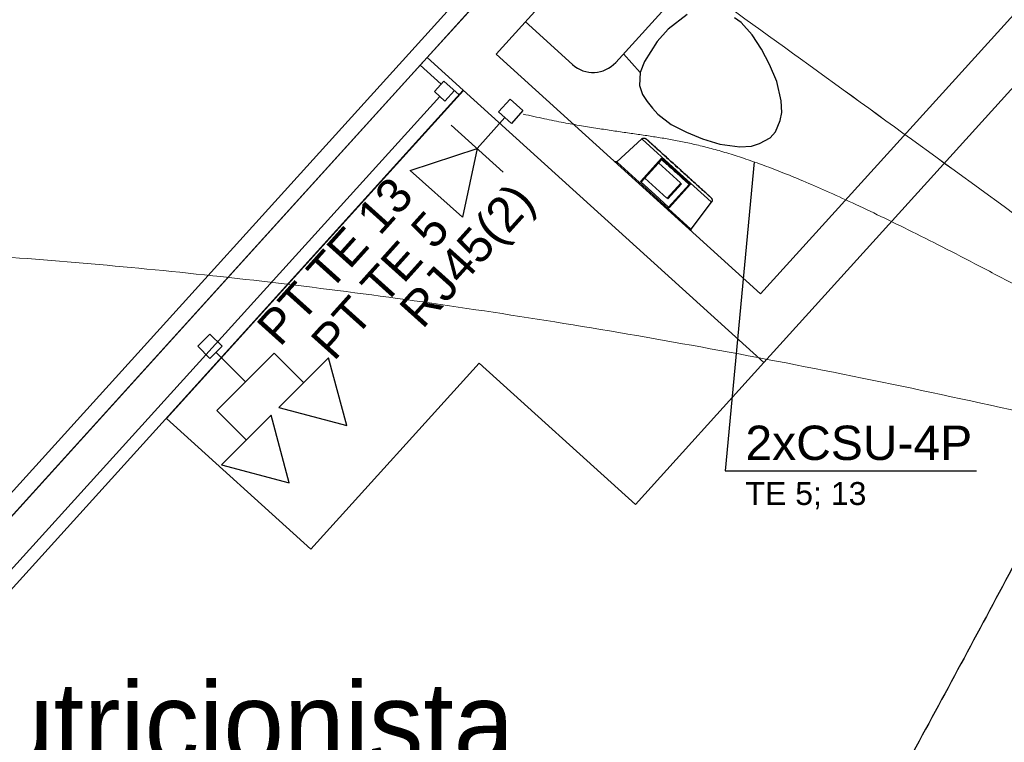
# Model space of a CAD drawing. Header units: millimetres. Extents: x 15 to 133, y 12 to 160.
# Tile 44 of 92: x 36.29 to 39.33, y 59.69 to 61.91. Entities that reach past the tile are written whole.
import ezdxf

# ---------------------------------------------------------------- set-up
doc = ezdxf.new("R2010")
doc.units = ezdxf.units.MM
doc.header["$MEASUREMENT"] = 0
for name, color, linetype, lineweight in [('Eletroduto - Marco Polo', 6, 'Continuous', 9), ('Layout - Marco Polo', 252, 'Continuous', 25), ('Linha de Chamada - Marco Polo', 1, 'Continuous', 25), ('Textos - Marco Polo', 143, 'Continuous', 25), ('Tomadas - Marco Polo', 150, 'Continuous', 25), ('Tub. Antena - Marco Polo', 170, 'Continuous', 25)]:
    doc.layers.add(name, color=color, linetype=linetype, lineweight=lineweight)
doc.layers.add('Parede - Marco Polo', color=7, linetype='Continuous')
doc.styles.add('Arial', font='arial.ttf')
doc.styles.add('CenturyGothic', font='GOTHIC.TTF')

msp = doc.modelspace()

# ---------------------------------------------------------------- linework, layer by layer
at = {"layer": 'Eletroduto - Marco Polo', "linetype": 'Continuous'}
for points in [[(40.4468, 60.5197), (39.5413, 61.1809), (38.699, 61.7922), (37.9156, 62.3559), (37.1867, 62.8743), (36.5082, 63.3495), (35.8756, 63.7838), (35.2846, 64.1795), (34.731, 64.5387), (34.2104, 64.8637), (33.7186, 65.1568), (33.2511, 65.4201), (32.8038, 65.6559), (32.3723, 65.8665), (31.9523, 66.054), (31.5394, 66.2207), (31.1294, 66.3689), (30.718, 66.5007), (30.3009, 66.6184), (29.8737, 66.7242), (29.4321, 66.8204), (28.9719, 66.9092), (28.4887, 66.9929), (27.9782, 67.0736), (27.4361, 67.1535), (26.8581, 67.235), (26.2399, 67.3203), (25.5771, 67.4116), (24.8656, 67.5111), (24.1009, 67.621), (23.2787, 67.7437)], [(40.4467, 60.5197), (39.5412, 61.1809), (38.6989, 61.7922), (37.9155, 62.3559), (37.1867, 62.8743), (36.5081, 63.3495), (35.8755, 63.7838), (35.2846, 64.1795), (34.731, 64.5387), (34.2104, 64.8637), (33.7185, 65.1568), (33.2511, 65.4201), (32.8038, 65.6559), (32.3723, 65.8665), (31.9522, 66.054), (31.5394, 66.2207), (31.1294, 66.3689), (30.718, 66.5007), (30.3008, 66.6184), (29.8736, 66.7242), (29.4321, 66.8204), (28.9718, 66.9092), (28.4886, 66.9929), (27.9781, 67.0736), (27.436, 67.1535), (26.858, 67.235), (26.2398, 67.3203), (25.5771, 67.4116), (24.8655, 67.5111), (24.1008, 67.621), (23.2787, 67.7437)], [(40.4266, 60.5054), (40.2183, 60.6234), (40.0253, 60.7319), (39.8471, 60.8312), (39.6828, 60.9218), (39.5316, 61.0041), (39.3928, 61.0786), (39.2657, 61.1456), (39.1496, 61.2057), (39.0436, 61.2592), (38.947, 61.3066), (38.8591, 61.3482), (38.7792, 61.3846), (38.7064, 61.4161), (38.6401, 61.4432), (38.5795, 61.4662), (38.5238, 61.4857), (38.4723, 61.5021), (38.4243, 61.5157), (38.379, 61.527), (38.3356, 61.5364), (38.2935, 61.5444), (38.2518, 61.5514), (38.2098, 61.5577), (38.1668, 61.5639), (38.122, 61.5704), (38.0747, 61.5776), (38.0241, 61.5858), (37.9695, 61.5956), (37.9102, 61.6074), (37.8453, 61.6216)], [(40.3804, 60.4626), (39.8522, 60.5944), (39.3456, 60.7114), (38.8594, 60.8144), (38.392, 60.9042), (37.9423, 60.9813), (37.5089, 61.0466), (37.0904, 61.1007), (36.6855, 61.1443), (36.2928, 61.1782), (35.911, 61.2031), (35.5389, 61.2197), (35.1749, 61.2286), (34.8179, 61.2307), (34.4663, 61.2266), (34.119, 61.217), (33.7746, 61.2026), (33.4317, 61.1842), (33.089, 61.1625), (32.7451, 61.1381), (32.3988, 61.1119), (32.0486, 61.0844), (31.6932, 61.0565), (31.3314, 61.0287), (30.9616, 61.002), (30.5827, 60.9768), (30.1933, 60.954), (29.792, 60.9343), (29.3774, 60.9184), (28.9483, 60.907), (28.5034, 60.9008)], [(40.6051, 60.4037), (40.3302, 59.2604), (40.0734, 58.1819), (39.8341, 57.1663), (39.6119, 56.2116), (39.4061, 55.316), (39.2161, 54.4773), (39.0414, 53.6937), (38.8813, 52.9632), (38.7353, 52.2838), (38.6027, 51.6536), (38.4831, 51.0706), (38.3758, 50.5328), (38.2801, 50.0383), (38.1957, 49.5851), (38.1217, 49.1713), (38.0578, 48.7948), (38.0032, 48.4538), (37.9574, 48.1463), (37.9198, 47.8703), (37.8899, 47.6238), (37.8669, 47.4048), (37.8505, 47.2115), (37.8398, 47.0419), (37.8345, 46.8939), (37.8338, 46.7657), (37.8372, 46.6553), (37.8442, 46.5606), (37.8541, 46.4798), (37.8663, 46.4109), (37.8802, 46.3519)], [(40.4192, 60.2649), (40.2469, 60.1353), (40.0814, 60.0103), (39.9223, 59.8898), (39.7692, 59.7737), (39.6214, 59.662), (39.4787, 59.5547), (39.3404, 59.4517), (39.2063, 59.3529), (39.0756, 59.2584), (38.9482, 59.168), (38.8233, 59.0818), (38.7007, 58.9996), (38.5797, 58.9215), (38.4601, 58.8474), (38.3412, 58.7772), (38.2226, 58.7109), (38.1039, 58.6484), (37.9845, 58.5898), (37.8641, 58.5349), (37.7422, 58.4838), (37.6183, 58.4363), (37.4918, 58.3924), (37.3625, 58.3521), (37.2297, 58.3153), (37.0931, 58.2821), (36.9521, 58.2522), (36.8063, 58.2258), (36.6553, 58.2027), (36.4985, 58.1829), (36.3355, 58.1664)]]:
    msp.add_spline(points, degree=3, dxfattribs=at)
at = {"layer": 'Layout - Marco Polo'}
for p, q in [((38.3436, 62.0167), (38.1306, 61.7812)), ((38.3501, 61.9282), (38.2921, 61.8832)), ((38.5161, 61.9037), (38.4956, 61.9187)), ((38.5506, 61.8662), (38.5161, 61.9037)), ((38.2921, 61.8832), (38.2581, 61.8457)), ((38.5791, 61.8217), (38.5506, 61.8662)), ((38.2581, 61.8457), (38.2191, 61.7837)), ((38.1541, 61.8077), (38.2051, 61.7497)), ((38.6041, 61.7742), (38.5791, 61.8217)), ((38.2191, 61.7837), (38.2051, 61.7497)), ((38.6261, 61.7222), (38.6041, 61.7742)), ((38.2051, 61.7497), (38.2036, 61.7102)), ((38.6401, 61.6622), (38.6261, 61.7222)), ((38.2036, 61.7102), (38.2126, 61.6822)), ((38.2126, 61.6822), (38.2271, 61.6602)), ((38.2271, 61.6602), (38.2431, 61.6397)), ((38.6421, 61.6262), (38.6401, 61.6622)), ((38.2431, 61.6397), (38.2601, 61.6212)), ((38.2601, 61.6212), (38.3006, 61.5902)), ((38.6366, 61.6017), (38.6421, 61.6262)), ((38.3006, 61.5902), (38.3476, 61.5662)), ((38.6226, 61.5672), (38.6366, 61.6017)), ((38.3476, 61.5662), (38.3976, 61.5457)), ((38.6056, 61.5482), (38.6226, 61.5672)), ((38.2101, 61.5457), (38.1331, 61.4742)), ((38.2111, 61.5447), (38.3176, 61.4477)), ((38.3976, 61.5457), (38.4511, 61.5292)), ((38.4511, 61.5292), (38.5126, 61.5212)), ((38.5486, 61.5232), (38.5726, 61.5312)), ((38.5726, 61.5312), (38.6056, 61.5482)), ((38.5126, 61.5212), (38.5486, 61.5232)), ((38.1331, 61.4742), (38.1281, 61.4742)), ((38.2476, 61.3707), (38.1346, 61.4732)), ((38.2061, 61.4137), (38.2711, 61.4862)), ((38.2716, 61.4817), (38.2081, 61.4117)), ((38.3296, 61.4097), (38.2616, 61.4712)), ((38.2711, 61.4862), (38.2741, 61.4832)), ((38.2721, 61.4812), (38.2716, 61.4817)), ((38.2741, 61.4832), (38.2721, 61.4812)), ((38.2721, 61.4812), (38.2731, 61.4802)), ((38.2731, 61.4802), (38.2751, 61.4822)), ((38.2731, 61.4802), (38.2746, 61.4792)), ((38.2751, 61.4822), (38.2741, 61.4832)), ((38.2746, 61.4792), (38.2766, 61.4812)), ((38.2746, 61.4792), (38.2756, 61.4782)), ((38.2766, 61.4812), (38.2751, 61.4822)), ((38.2756, 61.4782), (38.2776, 61.4807)), ((38.2756, 61.4782), (38.2766, 61.4772)), ((38.2776, 61.4807), (38.2766, 61.4812)), ((38.2766, 61.4772), (38.2786, 61.4797)), ((38.2766, 61.4772), (38.2776, 61.4762)), ((38.2786, 61.4797), (38.2776, 61.4807)), ((38.2776, 61.4762), (38.2796, 61.4787)), ((38.2776, 61.4762), (38.2786, 61.4757)), ((38.2796, 61.4787), (38.2786, 61.4797)), ((38.2786, 61.4757), (38.2806, 61.4777)), ((38.2786, 61.4757), (38.2796, 61.4747)), ((38.2806, 61.4777), (38.2796, 61.4787)), ((38.2796, 61.4747), (38.2816, 61.4767)), ((38.2796, 61.4747), (38.2806, 61.4737)), ((38.2816, 61.4767), (38.2806, 61.4777)), ((38.2806, 61.4737), (38.2826, 61.4757)), ((38.2806, 61.4737), (38.2816, 61.4727)), ((38.2826, 61.4757), (38.2816, 61.4767)), ((38.2816, 61.4727), (38.2836, 61.4747)), ((38.2816, 61.4727), (38.2826, 61.4717)), ((38.2836, 61.4747), (38.2826, 61.4757)), ((38.2826, 61.4717), (38.2846, 61.4737)), ((38.2826, 61.4717), (38.2836, 61.4707)), ((38.2846, 61.4737), (38.2836, 61.4747)), ((38.2836, 61.4707), (38.2856, 61.4732)), ((38.2836, 61.4707), (38.2846, 61.4697)), ((38.2856, 61.4732), (38.2846, 61.4737)), ((38.2846, 61.4697), (38.2866, 61.4722)), ((38.2846, 61.4697), (38.2856, 61.4687)), ((38.2866, 61.4722), (38.2856, 61.4732)), ((38.2856, 61.4687), (38.2876, 61.4712)), ((38.2856, 61.4687), (38.2866, 61.4677)), ((38.2876, 61.4712), (38.2866, 61.4722)), ((38.2866, 61.4677), (38.2886, 61.4702)), ((38.2886, 61.4702), (38.2876, 61.4712)), ((38.2881, 61.4672), (38.2901, 61.4692)), ((38.2901, 61.4692), (38.2886, 61.4702)), ((38.2891, 61.4662), (38.2911, 61.4682)), ((38.2911, 61.4682), (38.2901, 61.4692)), ((38.2921, 61.4672), (38.2911, 61.4682)), ((38.2866, 61.4677), (38.2881, 61.4672)), ((38.2881, 61.4672), (38.2891, 61.4662)), ((38.2891, 61.4662), (38.2901, 61.4652)), ((38.2901, 61.4652), (38.2921, 61.4672)), ((38.2901, 61.4652), (38.2911, 61.4642)), ((38.2911, 61.4642), (38.2931, 61.4662)), ((38.2911, 61.4642), (38.2921, 61.4632)), ((38.2931, 61.4662), (38.2921, 61.4672)), ((38.2921, 61.4632), (38.2941, 61.4657)), ((38.2921, 61.4632), (38.2931, 61.4622)), ((38.2941, 61.4657), (38.2931, 61.4662)), ((38.2931, 61.4622), (38.2951, 61.4647)), ((38.2931, 61.4622), (38.2941, 61.4612)), ((38.2951, 61.4647), (38.2941, 61.4657)), ((38.2941, 61.4612), (38.2961, 61.4637)), ((38.2941, 61.4612), (38.2951, 61.4602)), ((38.2961, 61.4637), (38.2951, 61.4647)), ((38.2951, 61.4602), (38.2971, 61.4627)), ((38.2951, 61.4602), (38.2961, 61.4597)), ((38.2971, 61.4627), (38.2961, 61.4637)), ((38.2961, 61.4597), (38.2981, 61.4617)), ((38.2961, 61.4597), (38.2971, 61.4587)), ((38.2981, 61.4617), (38.2971, 61.4627)), ((38.2971, 61.4587), (38.2991, 61.4607)), ((38.2971, 61.4587), (38.2981, 61.4577)), ((38.2991, 61.4607), (38.2981, 61.4617)), ((38.2981, 61.4577), (38.3001, 61.4597)), ((38.2981, 61.4577), (38.2991, 61.4567)), ((38.3001, 61.4597), (38.2991, 61.4607)), ((38.2991, 61.4567), (38.3011, 61.4587)), ((38.2991, 61.4567), (38.3001, 61.4557)), ((38.3011, 61.4587), (38.3001, 61.4597)), ((38.3001, 61.4557), (38.3021, 61.4582)), ((38.3001, 61.4557), (38.3011, 61.4547)), ((38.3021, 61.4582), (38.3011, 61.4587)), ((38.3011, 61.4547), (38.3036, 61.4572)), ((38.3011, 61.4547), (38.3026, 61.4537)), ((38.3036, 61.4572), (38.3021, 61.4582)), ((38.3026, 61.4537), (38.3046, 61.4562)), ((38.3026, 61.4537), (38.3036, 61.4527)), ((38.3046, 61.4562), (38.3036, 61.4572)), ((38.3036, 61.4527), (38.3056, 61.4552)), ((38.3036, 61.4527), (38.3046, 61.4522)), ((38.3056, 61.4552), (38.3046, 61.4562)), ((38.3046, 61.4522), (38.3066, 61.4542)), ((38.3046, 61.4522), (38.3056, 61.4512)), ((38.3066, 61.4542), (38.3056, 61.4552)), ((38.3056, 61.4512), (38.3076, 61.4532)), ((38.3056, 61.4512), (38.3066, 61.4502)), ((38.3076, 61.4532), (38.3066, 61.4542)), ((38.3066, 61.4502), (38.3086, 61.4522)), ((38.3066, 61.4502), (38.3076, 61.4492)), ((38.3086, 61.4522), (38.3076, 61.4532)), ((38.3076, 61.4492), (38.3096, 61.4512)), ((38.3076, 61.4492), (38.3086, 61.4482)), ((38.3096, 61.4512), (38.3086, 61.4522)), ((38.3086, 61.4482), (38.3106, 61.4502)), ((38.3086, 61.4482), (38.3096, 61.4472)), ((38.3106, 61.4502), (38.3096, 61.4512)), ((38.3096, 61.4472), (38.3116, 61.4497)), ((38.3096, 61.4472), (38.3106, 61.4462)), ((38.3116, 61.4497), (38.3106, 61.4502)), ((38.3106, 61.4462), (38.3126, 61.4487)), ((38.3106, 61.4462), (38.3116, 61.4452)), ((38.3126, 61.4487), (38.3116, 61.4497)), ((38.3116, 61.4452), (38.3136, 61.4477)), ((38.3116, 61.4452), (38.3126, 61.4447)), ((38.3136, 61.4477), (38.3126, 61.4487)), ((38.3126, 61.4447), (38.3146, 61.4467)), ((38.3126, 61.4447), (38.3136, 61.4437)), ((38.3146, 61.4467), (38.3136, 61.4477)), ((38.3156, 61.4457), (38.3136, 61.4437)), ((38.3136, 61.4437), (38.3146, 61.4427)), ((38.3156, 61.4457), (38.3146, 61.4467)), ((38.3146, 61.4427), (38.3171, 61.4447)), ((38.3146, 61.4427), (38.3161, 61.4417)), ((38.3171, 61.4447), (38.3156, 61.4457)), ((38.3161, 61.4417), (38.3181, 61.4437)), ((38.3161, 61.4417), (38.3171, 61.4407)), ((38.3181, 61.4437), (38.3171, 61.4447)), ((38.3171, 61.4407), (38.3191, 61.4427)), ((38.3171, 61.4407), (38.3181, 61.4397)), ((38.3176, 61.4477), (38.4246, 61.3512)), ((38.3191, 61.4427), (38.3181, 61.4437)), ((38.3181, 61.4397), (38.3201, 61.4422)), ((38.3181, 61.4397), (38.3191, 61.4387)), ((38.3201, 61.4422), (38.3191, 61.4427)), ((38.3191, 61.4387), (38.3211, 61.4412)), ((38.3191, 61.4387), (38.3201, 61.4377)), ((38.3211, 61.4412), (38.3201, 61.4422)), ((38.3201, 61.4377), (38.3221, 61.4402)), ((38.3201, 61.4377), (38.3211, 61.4367)), ((38.3221, 61.4402), (38.3211, 61.4412)), ((38.3211, 61.4367), (38.3231, 61.4392)), ((38.3231, 61.4392), (38.3221, 61.4402)), ((38.3221, 61.4362), (38.3241, 61.4382)), ((38.3241, 61.4382), (38.3231, 61.4392)), ((38.3251, 61.4372), (38.3241, 61.4382)), ((38.2081, 61.4117), (38.2061, 61.4137)), ((38.2081, 61.4117), (38.2506, 61.3737)), ((38.2196, 61.4247), (38.2876, 61.3632)), ((38.3306, 61.4092), (38.2881, 61.3627)), ((38.3316, 61.4077), (38.2896, 61.3612)), ((38.3326, 61.4072), (38.2901, 61.3607)), ((38.3211, 61.4367), (38.3221, 61.4362)), ((38.3221, 61.4362), (38.3231, 61.4352)), ((38.3231, 61.4352), (38.3251, 61.4372)), ((38.3231, 61.4352), (38.3241, 61.4342)), ((38.3241, 61.4342), (38.3261, 61.4362)), ((38.3241, 61.4342), (38.3251, 61.4332)), ((38.3261, 61.4362), (38.3251, 61.4372)), ((38.3251, 61.4332), (38.3271, 61.4352)), ((38.3251, 61.4332), (38.3261, 61.4322)), ((38.3271, 61.4352), (38.3261, 61.4362)), ((38.3261, 61.4322), (38.3281, 61.4347)), ((38.3261, 61.4322), (38.3271, 61.4312)), ((38.3281, 61.4347), (38.3271, 61.4352)), ((38.3271, 61.4312), (38.3291, 61.4337)), ((38.3271, 61.4312), (38.3281, 61.4302)), ((38.3291, 61.4337), (38.3281, 61.4347)), ((38.3281, 61.4302), (38.3301, 61.4327)), ((38.3281, 61.4302), (38.3296, 61.4292)), ((38.3301, 61.4327), (38.3291, 61.4337)), ((38.3296, 61.4292), (38.3316, 61.4317)), ((38.3296, 61.4292), (38.3306, 61.4287)), ((38.3316, 61.4317), (38.3301, 61.4327)), ((38.3306, 61.4287), (38.3326, 61.4307)), ((38.3306, 61.4287), (38.3316, 61.4277)), ((38.3326, 61.4307), (38.3316, 61.4317)), ((38.3316, 61.4277), (38.3336, 61.4297)), ((38.3316, 61.4277), (38.3326, 61.4267)), ((38.3326, 61.4072), (38.3316, 61.4077)), ((38.3336, 61.4297), (38.3326, 61.4307)), ((38.3326, 61.4267), (38.3346, 61.4287)), ((38.3326, 61.4267), (38.3336, 61.4257)), ((38.3346, 61.4287), (38.3336, 61.4297)), ((38.3336, 61.4257), (38.3356, 61.4277)), ((38.3336, 61.4257), (38.3346, 61.4247)), ((38.3356, 61.4277), (38.3346, 61.4287)), ((38.3346, 61.4247), (38.3366, 61.4267)), ((38.3346, 61.4247), (38.3356, 61.4237)), ((38.3366, 61.4267), (38.3356, 61.4277)), ((38.3356, 61.4237), (38.3376, 61.4262)), ((38.3356, 61.4237), (38.3366, 61.4227)), ((38.3376, 61.4262), (38.3366, 61.4267)), ((38.3366, 61.4227), (38.3386, 61.4252)), ((38.3366, 61.4227), (38.3376, 61.4217)), ((38.3386, 61.4252), (38.3376, 61.4262)), ((38.3376, 61.4217), (38.3396, 61.4242)), ((38.3376, 61.4217), (38.3386, 61.4212)), ((38.3396, 61.4242), (38.3386, 61.4252)), ((38.3386, 61.4212), (38.3406, 61.4232)), ((38.3386, 61.4212), (38.3396, 61.4202)), ((38.3406, 61.4232), (38.3396, 61.4242)), ((38.3396, 61.4202), (38.3416, 61.4222)), ((38.3396, 61.4202), (38.3406, 61.4192)), ((38.3416, 61.4222), (38.3406, 61.4232)), ((38.3406, 61.4192), (38.3426, 61.4212)), ((38.3406, 61.4192), (38.3416, 61.4182)), ((38.3426, 61.4212), (38.3416, 61.4222)), ((38.3416, 61.4182), (38.3436, 61.4202)), ((38.3416, 61.4182), (38.3431, 61.4172)), ((38.3436, 61.4202), (38.3426, 61.4212)), ((38.3431, 61.4172), (38.3451, 61.4192)), ((38.3431, 61.4172), (38.3441, 61.4162)), ((38.3451, 61.4192), (38.3436, 61.4202)), ((38.3441, 61.4162), (38.3461, 61.4187)), ((38.3441, 61.4162), (38.3451, 61.4152)), ((38.3461, 61.4187), (38.3451, 61.4192)), ((38.3451, 61.4152), (38.3471, 61.4177)), ((38.3451, 61.4152), (38.3461, 61.4142)), ((38.3471, 61.4177), (38.3461, 61.4187)), ((38.3461, 61.4142), (38.3481, 61.4167)), ((38.3461, 61.4142), (38.3471, 61.4132)), ((38.3481, 61.4167), (38.3471, 61.4177)), ((38.3471, 61.4132), (38.3491, 61.4157)), ((38.3471, 61.4132), (38.3481, 61.4127)), ((38.3491, 61.4157), (38.3481, 61.4167)), ((38.3481, 61.4127), (38.3501, 61.4147)), ((38.3481, 61.4127), (38.3491, 61.4117)), ((38.3501, 61.4147), (38.3491, 61.4157)), ((38.3491, 61.4117), (38.3511, 61.4137)), ((38.3491, 61.4117), (38.3501, 61.4107)), ((38.3511, 61.4137), (38.3501, 61.4147)), ((38.3501, 61.4107), (38.3521, 61.4127)), ((38.3501, 61.4107), (38.3511, 61.4097)), ((38.3521, 61.4127), (38.3511, 61.4137)), ((38.3511, 61.4097), (38.3531, 61.4117)), ((38.3511, 61.4097), (38.3521, 61.4087)), ((38.3531, 61.4117), (38.3521, 61.4127)), ((38.3521, 61.4087), (38.3541, 61.4112)), ((38.3521, 61.4087), (38.3531, 61.4077)), ((38.3541, 61.4112), (38.3531, 61.4117)), ((38.3531, 61.4077), (38.3551, 61.4102)), ((38.3531, 61.4077), (38.3541, 61.4067)), ((38.3551, 61.4102), (38.3541, 61.4112)), ((38.3541, 61.4067), (38.3561, 61.4092)), ((38.3561, 61.4092), (38.3551, 61.4102)), ((38.3551, 61.4057), (38.3571, 61.4082)), ((38.3571, 61.4082), (38.3561, 61.4092)), ((38.3571, 61.4082), (38.3601, 61.4057)), ((38.2926, 61.3352), (38.3561, 61.4052)), ((38.3601, 61.4057), (38.2951, 61.3332)), ((38.3541, 61.4067), (38.3551, 61.4057)), ((38.3561, 61.4052), (38.3551, 61.4057)), ((38.3611, 61.2677), (38.2476, 61.3707)), ((38.2506, 61.3737), (38.2926, 61.3352)), ((38.2896, 61.3612), (38.2901, 61.3607)), ((38.3621, 61.2667), (38.4256, 61.3502)), ((38.2951, 61.3332), (38.2926, 61.3352)), ((38.3626, 61.2622), (38.3621, 61.2667)), ((36.8423, 60.9063), (36.8798, 60.9438)), ((36.8798, 60.9438), (36.9173, 60.9063)), ((36.8798, 60.8688), (36.8423, 60.9063)), ((36.9173, 60.9063), (36.8798, 60.8688)), ((36.9895, 60.7967), (36.8986, 60.8876)), ((36.9895, 60.7967), (37.0778, 60.8851)), ((37.1684, 60.7946), (37.0778, 60.8851)), ((37.2449, 60.8712), (37.0918, 60.7181)), ((37.301, 60.6621), (37.2449, 60.8712)), ((37.7096, 60.8547), (37.1901, 60.2812)), ((38.1906, 60.4192), (37.7096, 60.8547)), ((38.5866, 60.8567), (38.1906, 60.4192)), ((36.9895, 60.7967), (36.9011, 60.7083)), ((37.0918, 60.7181), (37.301, 60.6621)), ((37.1901, 60.2812), (36.7456, 60.6837)), ((36.9916, 60.6178), (36.9011, 60.7083)), ((37.0681, 60.6944), (36.9151, 60.5413)), ((37.1242, 60.4853), (37.0681, 60.6944)), ((36.9151, 60.5413), (37.1242, 60.4853))]:
    msp.add_line(p, q, dxfattribs=at)
at = {"layer": 'Layout - Marco Polo', "color": 9}
msp.add_line((37.9966, 61.7747), (37.8511, 61.9067), dxfattribs=at)
at = {"layer": 'Layout - Marco Polo'}
for points in [[(38.2101, 61.5457), (38.2106, 61.5457), (38.2106, 61.5462), (38.2111, 61.5462), (38.2116, 61.5462), (38.2121, 61.5467), (38.2121, 61.5467), (38.2126, 61.5472), (38.2131, 61.5472), (38.2136, 61.5472), (38.2141, 61.5472), (38.2146, 61.5477), (38.2146, 61.5477), (38.2151, 61.5477), (38.2156, 61.5477), (38.2161, 61.5477), (38.2166, 61.5477), (38.2171, 61.5477), (38.2176, 61.5477), (38.2181, 61.5477), (38.2181, 61.5477), (38.2186, 61.5477), (38.2191, 61.5477), (38.2196, 61.5472), (38.2201, 61.5472), (38.2206, 61.5472), (38.2206, 61.5472), (38.2211, 61.5467), (38.2216, 61.5467), (38.2221, 61.5462), (38.2226, 61.5462), (38.2226, 61.5462), (38.2231, 61.5457), (38.2236, 61.5457), (38.2236, 61.5452), (38.2241, 61.5447)], [(38.3231, 61.4552), (38.3201, 61.4582), (38.3161, 61.4617), (38.3121, 61.4652), (38.3081, 61.4692), (38.3041, 61.4727), (38.3001, 61.4762), (38.2961, 61.4797), (38.2926, 61.4832), (38.2886, 61.4862), (38.2851, 61.4897), (38.2816, 61.4932), (38.2776, 61.4962), (38.2741, 61.4997), (38.2711, 61.5027), (38.2676, 61.5057), (38.2641, 61.5087), (38.2611, 61.5112), (38.2581, 61.5142), (38.2551, 61.5167), (38.2521, 61.5192), (38.2496, 61.5217), (38.2471, 61.5242), (38.2446, 61.5267), (38.2421, 61.5287), (38.2401, 61.5307), (38.2381, 61.5327), (38.2361, 61.5342), (38.2341, 61.5357), (38.2326, 61.5372), (38.2311, 61.5387), (38.2296, 61.5402), (38.2281, 61.5412), (38.2271, 61.5422), (38.2261, 61.5427), (38.2256, 61.5437), (38.2251, 61.5442), (38.2246, 61.5447), (38.2241, 61.5447), (38.2241, 61.5447), (38.2241, 61.5447)], [(38.2241, 61.5447), (38.2241, 61.5447), (38.2246, 61.5447), (38.2251, 61.5442), (38.2256, 61.5437), (38.2261, 61.5432), (38.2271, 61.5422), (38.2281, 61.5412), (38.2291, 61.5402), (38.2306, 61.5392), (38.2321, 61.5377), (38.2336, 61.5362), (38.2356, 61.5347), (38.2371, 61.5332), (38.2396, 61.5312), (38.2416, 61.5292), (38.2441, 61.5272), (38.2461, 61.5247), (38.2491, 61.5227), (38.2516, 61.5202), (38.2546, 61.5177), (38.2571, 61.5147), (38.2601, 61.5122), (38.2636, 61.5092), (38.2666, 61.5062), (38.2701, 61.5032), (38.2736, 61.5002), (38.2771, 61.4972), (38.2806, 61.4942), (38.2841, 61.4907), (38.2876, 61.4872), (38.2916, 61.4842), (38.2951, 61.4807), (38.2991, 61.4772), (38.3031, 61.4737), (38.3071, 61.4702), (38.3111, 61.4662), (38.3146, 61.4627), (38.3186, 61.4592), (38.3226, 61.4557), (38.3241, 61.4547)], [(38.3241, 61.4547), (38.3281, 61.4512), (38.3316, 61.4472), (38.3356, 61.4437), (38.3396, 61.4402), (38.3436, 61.4367), (38.3476, 61.4332), (38.3516, 61.4297), (38.3551, 61.4262), (38.3591, 61.4227), (38.3626, 61.4197), (38.3661, 61.4162), (38.3701, 61.4127), (38.3736, 61.4097), (38.3766, 61.4067), (38.3801, 61.4037), (38.3836, 61.4007), (38.3866, 61.3977), (38.3896, 61.3952), (38.3926, 61.3922), (38.3956, 61.3897), (38.3981, 61.3872), (38.4006, 61.3852), (38.4031, 61.3827), (38.4056, 61.3807), (38.4076, 61.3787), (38.4101, 61.3767), (38.4116, 61.3752), (38.4136, 61.3732), (38.4151, 61.3717), (38.4166, 61.3707), (38.4181, 61.3692), (38.4196, 61.3682), (38.4206, 61.3672), (38.4216, 61.3662), (38.4221, 61.3657), (38.4226, 61.3652), (38.4231, 61.3647), (38.4236, 61.3642), (38.4236, 61.3642), (38.4236, 61.3642)], [(38.4236, 61.3642), (38.4236, 61.3642), (38.4231, 61.3647), (38.4231, 61.3652), (38.4221, 61.3657), (38.4216, 61.3662), (38.4206, 61.3667), (38.4196, 61.3677), (38.4186, 61.3687), (38.4171, 61.3702), (38.4156, 61.3717), (38.4141, 61.3727), (38.4121, 61.3747), (38.4106, 61.3762), (38.4086, 61.3782), (38.4061, 61.3802), (38.4041, 61.3822), (38.4016, 61.3842), (38.3986, 61.3867), (38.3961, 61.3892), (38.3936, 61.3917), (38.3906, 61.3942), (38.3876, 61.3972), (38.3841, 61.3997), (38.3811, 61.4027), (38.3776, 61.4057), (38.3746, 61.4087), (38.3711, 61.4122), (38.3671, 61.4152), (38.3636, 61.4187), (38.3601, 61.4217), (38.3561, 61.4252), (38.3526, 61.4287), (38.3486, 61.4322), (38.3446, 61.4357), (38.3406, 61.4392), (38.3371, 61.4427), (38.3331, 61.4462), (38.3291, 61.4502), (38.3251, 61.4537)], [(38.4236, 61.3642), (38.4241, 61.3642), (38.4241, 61.3637), (38.4246, 61.3632), (38.4246, 61.3632), (38.4251, 61.3627), (38.4251, 61.3622), (38.4256, 61.3622), (38.4256, 61.3617), (38.4261, 61.3612), (38.4261, 61.3607), (38.4266, 61.3602), (38.4266, 61.3602), (38.4266, 61.3597), (38.4266, 61.3592), (38.4271, 61.3587), (38.4271, 61.3582), (38.4271, 61.3577), (38.4271, 61.3577), (38.4271, 61.3572), (38.4271, 61.3567), (38.4271, 61.3562), (38.4271, 61.3557), (38.4271, 61.3552), (38.4271, 61.3547), (38.4271, 61.3542), (38.4271, 61.3542), (38.4271, 61.3537), (38.4266, 61.3532), (38.4266, 61.3527), (38.4266, 61.3522), (38.4261, 61.3517), (38.4261, 61.3517), (38.4261, 61.3512), (38.4256, 61.3507), (38.4256, 61.3502)]]:
    msp.add_lwpolyline(points, dxfattribs=at)
msp.add_arc((38.0601, 61.8447), 0.0946, 227.84, 317.84, dxfattribs=at)
at = {"layer": 'Linha de Chamada - Marco Polo'}
for p, q in [((38.5566, 61.4745), (38.4672, 60.5226)), ((38.4672, 60.5226), (39.242, 60.5226)), ((38.4672, 60.5226), (39.242, 60.5226))]:
    msp.add_line(p, q, dxfattribs=at)
at = {"layer": 'Parede - Marco Polo'}
for p, q in [((38.5856, 63.0157), (35.1576, 59.2292)), ((38.6561, 63.0197), (35.6711, 59.7232)), ((37.5491, 61.7962), (38.6566, 63.0192)), ((38.7676, 62.9187), (37.7611, 61.8067)), ((38.5761, 61.0682), (39.5831, 62.1802)), ((39.6941, 62.0797), (38.5866, 60.8567)), ((37.7611, 61.8067), (38.5761, 61.0682)), ((37.5491, 61.7962), (35.4681, 59.4982)), ((37.5491, 61.7962), (37.5276, 61.7722)), ((37.5921, 61.7142), (37.5276, 61.7722)), ((37.6601, 61.6952), (37.5491, 61.7962)), ((37.6006, 61.7237), (37.5711, 61.6912)), ((37.6476, 61.6812), (37.6006, 61.7237)), ((35.5796, 59.3977), (37.6601, 61.6952)), ((37.6036, 61.6617), (37.5711, 61.6912)), ((37.6331, 61.6942), (37.6036, 61.6617)), ((37.6601, 61.6952), (37.6476, 61.6812)), ((38.5866, 60.8567), (37.6601, 61.6957)), ((37.5876, 61.6762), (35.5911, 59.4717))]:
    msp.add_line(p, q, dxfattribs=at)
at = {"layer": 'Parede - Marco Polo', "color": 9}
for p, q in [((37.5491, 61.7962), (35.6251, 59.6712)), ((36.7456, 60.6837), (37.6611, 61.6947))]:
    msp.add_line(p, q, dxfattribs=at)
at = {"layer": 'Tomadas - Marco Polo'}
for p, q in [((37.769, 61.6287), (37.8044, 61.6681)), ((37.8044, 61.6681), (37.8438, 61.6327)), ((37.8084, 61.5932), (37.769, 61.6287)), ((37.8438, 61.6327), (37.8084, 61.5932)), ((37.7887, 61.6109), (37.7028, 61.5154)), ((37.7831, 61.4432), (37.6225, 61.5876)), ((37.4971, 61.4481), (37.7028, 61.5154)), ((37.7028, 61.5154), (37.6578, 61.3037)), ((37.6578, 61.3037), (37.4971, 61.4481))]:
    msp.add_line(p, q, dxfattribs=at)
at = {"layer": 'Tub. Antena - Marco Polo', "linetype": 'Continuous'}
msp.add_spline([(39.9755, 61.4263), (39.6513, 60.7933), (39.3311, 60.1842), (39.0148, 59.5982), (38.7025, 59.0348), (38.3939, 58.4935), (38.089, 57.9736), (37.7877, 57.4746), (37.4899, 56.9958), (37.1956, 56.5367), (36.9046, 56.0966), (36.6168, 55.675), (36.3322, 55.2713), (36.0506, 54.8849), (35.772, 54.5152), (35.4963, 54.1616), (35.2234, 53.8235), (34.9532, 53.5003), (34.6855, 53.1915), (34.4204, 52.8964), (34.1578, 52.6144), (33.8974, 52.345), (33.6393, 52.0875), (33.3833, 51.8414), (33.1295, 51.6061), (32.8775, 51.3809), (32.6275, 51.1654), (32.3792, 50.9588), (32.1327, 50.7607), (31.8877, 50.5703), (31.6443, 50.3872)], degree=3, dxfattribs=at)

# ---------------------------------------------------------------- texts
at = {"layer": 'Textos - Marco Polo', "char_height": 0.1059, "attachment_point": 9, "rotation": 48.054, "line_spacing_factor": 0.798, "style": 'Arial'}
for s, insert, width in [('PT TE 13', (37.5138, 61.3653), 1.01664), ('RJ45(2)', (37.9097, 61.3264), 0.88956), ('PT TE 5', (37.6253, 61.2603), 0.88956)]:
    msp.add_mtext(s, dxfattribs=dict(at, insert=insert, width=width))
at = {"layer": 'Textos - Marco Polo', "attachment_point": 7, "line_spacing_factor": 0.798}
for s, insert, char_height, width, style in [('2xCSU-4P', (38.5297, 60.5544), 0.1059, 1.01664, 'Arial'), ('TE 5; 13', (38.5297, 60.4042), 0.0706, 0.67776, 'Arial'), ('Nutricionista', (35.9687, 59.6163), 0.251321, 3.920608, 'CenturyGothic')]:
    msp.add_mtext(s, dxfattribs=dict(at, insert=insert, char_height=char_height, width=width, style=style))

doc.saveas('drawing.dxf')
